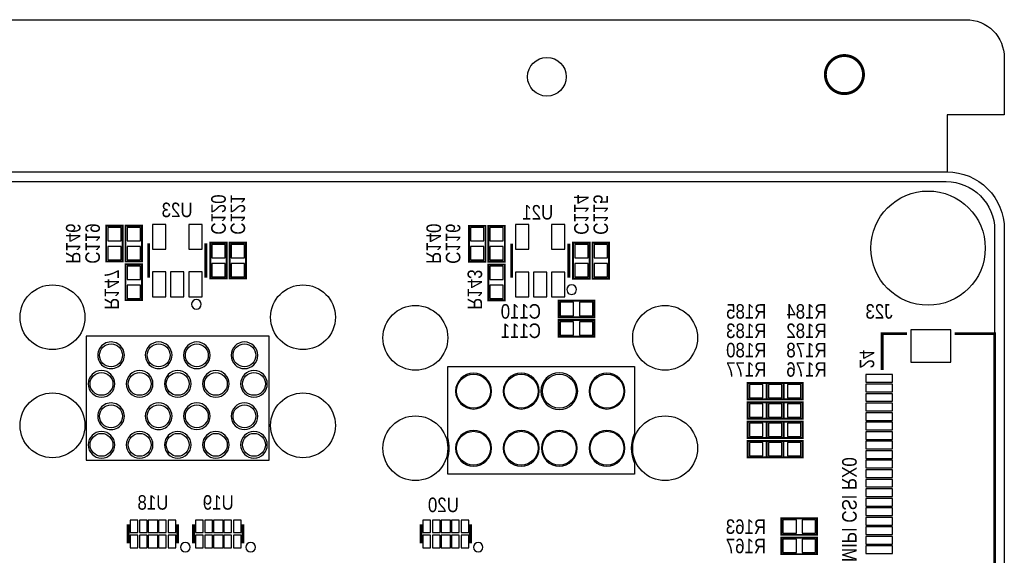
# Model space of a CAD drawing. Extents: x 0 to 137, y -8 to 90.
# Tile 7 of 7: x 85 to 137, y 62 to 90. Entities that reach past the tile are written whole.
import ezdxf
from ezdxf.enums import TextEntityAlignment as Align

# ---------------------------------------------------------------- set-up
doc = ezdxf.new("R2010")
doc.units = 0
for name, color, linetype in [('BG_OUTLINE', 3, 'CONTINUOUS'), ('BG_SILKSCREEN_BOTTOM', 51, 'CONTINUOUS'), ('PG_SILKSCREEN_BOTTOM', 150, 'CONTINUOUS'), ('PIN_SOLDERMASK_BOTTOM', 231, 'CONTINUOUS'), ('RD_SILKSCREEN_BOTTOM', 1, 'CONTINUOUS'), ('RKI_ALL', 2, 'CONTINUOUS')]:
    doc.layers.add(name, color=color, linetype=linetype)

msp = doc.modelspace()

# ---------------------------------------------------------------- linework, layer by layer
at = {"layer": 'BG_OUTLINE'}
msp.add_lwpolyline([(3.048, 81.999836), (3.048, 84.99983), (0, 84.99983), (0, 87.999824, -0.414214), (1.999996, 89.99982), (134.99973, 89.99982, -0.414214), (136.999726, 87.999824), (136.999726, 84.99983), (133.999732, 84.99983), (133.999732, 81.999836)], format="xyb", dxfattribs=at)
at = {"layer": 'BG_OUTLINE', "const_width": 0.1524}
msp.add_lwpolyline([(129.610612, 87.115904, 1), (127.610616, 87.115904, 1), (129.610612, 87.115904)], format="xyb", dxfattribs=at)
at = {"layer": 'BG_OUTLINE'}
msp.add_lwpolyline([(2.999994, 81.999836), (133.999732, 81.999836, -0.414214), (136.999726, 78.999842), (136.999726, 2.999994, -0.414214), (133.999732, 0), (2.999994, 0, -0.414214), (0, 2.999994), (0, 78.999842, -0.414214)], format="xyb", close=True, dxfattribs=at)
at = {"layer": 'PG_SILKSCREEN_BOTTOM'}
for points, const_width in [([(90.738706, 77.298296), (90.738706, 79.177896), (89.875106, 79.177896), (89.875106, 77.298296), (90.738706, 77.298296)], 0.1016), ([(90.891106, 79.177896), (90.891106, 77.298296), (91.754706, 77.298296), (91.754706, 79.177896), (90.891106, 79.177896)], 0.1016), ([(109.7788, 77.2922), (109.7788, 79.1718), (108.9152, 79.1718), (108.9152, 77.2922), (109.7788, 77.2922)], 0.1016), ([(109.9312, 79.1718), (109.9312, 77.2922), (110.7948, 77.2922), (110.7948, 79.1718), (109.9312, 79.1718)], 0.1016), ([(92.108909, 78.249094), (92.108909, 76.449098)], 0.150012), ([(95.108903, 76.449098), (95.108903, 78.249094)], 0.150012), ([(96.199706, 76.409296), (96.199706, 78.288896), (95.336106, 78.288896), (95.336106, 76.409296), (96.199706, 76.409296)], 0.1016), ([(97.215706, 76.409296), (97.215706, 78.288896), (96.352106, 78.288896), (96.352106, 76.409296), (97.215706, 76.409296)], 0.1016), ([(111.149003, 78.242998), (111.149003, 76.443002)], 0.150012), ([(114.148997, 76.443002), (114.148997, 78.242998)], 0.150012), ([(115.2398, 76.4032), (115.2398, 78.2828), (114.3762, 78.2828), (114.3762, 76.4032), (115.2398, 76.4032)], 0.1016), ([(116.2558, 76.4032), (116.2558, 78.2828), (115.3922, 78.2828), (115.3922, 76.4032), (116.2558, 76.4032)], 0.1016), ([(91.754706, 75.266296), (91.754706, 77.145896), (90.891106, 77.145896), (90.891106, 75.266296), (91.754706, 75.266296)], 0.1016), ([(110.7948, 75.2602), (110.7948, 77.1398), (109.9312, 77.1398), (109.9312, 75.2602), (110.7948, 75.2602)], 0.1016), ([(115.4938, 75.2348), (113.6142, 75.2348), (113.6142, 74.3712), (115.4938, 74.3712), (115.4938, 75.2348)], 0.1016), ([(115.4938, 74.2188), (113.6142, 74.2188), (113.6142, 73.3552), (115.4938, 73.3552), (115.4938, 74.2188)], 0.1016), ([(131.891735, 73.50506), (130.591738, 73.50506), (130.591738, 71.605038)], 0.150012), ([(134.39173, 57.305042), (136.491726, 57.305042), (136.491726, 73.50506), (134.39173, 73.50506)], 0.150012), ([(125.41631, 70.9168), (123.53671, 70.9168), (123.53671, 70.0532), (125.41631, 70.0532), (125.41631, 70.9168)], 0.1016), ([(124.5362, 70.0532), (126.4158, 70.0532), (126.4158, 70.9168), (124.5362, 70.9168), (124.5362, 70.0532)], 0.1016), ([(125.41631, 69.9008), (123.53671, 69.9008), (123.53671, 69.0372), (125.41631, 69.0372), (125.41631, 69.9008)], 0.1016), ([(124.5362, 69.0372), (126.4158, 69.0372), (126.4158, 69.9008), (124.5362, 69.9008), (124.5362, 69.0372)], 0.1016), ([(125.41631, 68.8848), (123.53671, 68.8848), (123.53671, 68.0212), (125.41631, 68.0212), (125.41631, 68.8848)], 0.1016), ([(124.5362, 68.0212), (126.4158, 68.0212), (126.4158, 68.8848), (124.5362, 68.8848), (124.5362, 68.0212)], 0.1016), ([(125.41377, 67.8688), (123.53417, 67.8688), (123.53417, 67.0052), (125.41377, 67.0052), (125.41377, 67.8688)], 0.1016), ([(124.5362, 67.0052), (126.4158, 67.0052), (126.4158, 67.8688), (124.5362, 67.8688), (124.5362, 67.0052)], 0.1016), ([(91.029003, 63.492101), (91.029003, 62.491899)], 0.150089), ([(93.628997, 63.492101), (93.628997, 62.491899)], 0.150089), ([(94.458003, 63.492101), (94.458003, 62.491899)], 0.150089), ([(97.057997, 63.492101), (97.057997, 62.491899)], 0.150089), ([(106.396003, 63.492101), (106.396003, 62.491899)], 0.150089), ([(108.995997, 63.492101), (108.995997, 62.491899)], 0.150089), ([(125.2982, 62.9412), (127.1778, 62.9412), (127.1778, 63.8048), (125.2982, 63.8048), (125.2982, 62.9412)], 0.1016), ([(125.2982, 61.9252), (127.1778, 61.9252), (127.1778, 62.7888), (125.2982, 62.7888), (125.2982, 61.9252)], 0.1016)]:
    msp.add_lwpolyline(points, dxfattribs=dict(at, const_width=const_width))
for points in [[(114.549987, 75.819, 1), (114.050017, 75.818991, 1)], [(94.858891, 75.049101, 1), (94.358921, 75.049091, 1)], [(90.831416, 72.370112, 1), (89.431459, 72.370133, 1)], [(93.330725, 72.370112, 1), (91.93075, 72.370133, 1)], [(95.332321, 72.370112, 1), (93.932353, 72.370133, 1)], [(97.831631, 72.370112, 1), (96.431644, 72.370133, 1)], [(90.331036, 70.869023, 1), (88.931039, 70.869023, 1)], [(92.332531, 70.869023, 1), (90.932544, 70.869023, 1)], [(94.331536, 70.869023, 1), (92.931539, 70.869023, 1)], [(96.330541, 70.869023, 1), (94.930533, 70.869023, 1)], [(98.332036, 70.869023, 1), (96.932039, 70.869023, 1)], [(107.797854, 66.132964), (107.797854, 66.95567, 0.153457), (107.797854, 68.021962), (107.797854, 71.787258), (117.605302, 71.787258), (117.605302, 68.272152, 0.232159), (117.605302, 66.70548), (117.605302, 66.132964)], [(110.09122, 70.48881, 1), (108.21162, 70.48881, 1)], [(112.591342, 70.48881, 1), (110.711742, 70.48881, 1)], [(114.616738, 70.48881, 1), (112.686338, 70.48881, 1)], [(117.09146, 70.48881, 1), (115.21186, 70.48881, 1)], [(90.831416, 69.169712, 1), (89.431459, 69.169733, 1)], [(93.330725, 69.169712, 1), (91.93075, 69.169733, 1)], [(95.332321, 69.169712, 1), (93.932353, 69.169733, 1)], [(97.831631, 69.169712, 1), (96.431644, 69.169733, 1)], [(90.331036, 67.668623, 1), (88.931039, 67.668623, 1)], [(92.332531, 67.668623, 1), (90.932544, 67.668623, 1)], [(94.331536, 67.668623, 1), (92.931539, 67.668623, 1)], [(96.330541, 67.668623, 1), (94.930533, 67.668623, 1)], [(98.332036, 67.668623, 1), (96.932039, 67.668623, 1)], [(110.09122, 67.488816, 1), (108.21162, 67.488816, 1)], [(112.591342, 67.488816, 1), (110.711742, 67.488816, 1)], [(114.591338, 67.488816, 1), (112.711738, 67.488816, 1)], [(117.09146, 67.488816, 1), (115.21186, 67.488816, 1)], [(94.278983, 62.292001, 1), (93.779017, 62.291999, 1)], [(97.707983, 62.292001, 1), (97.208017, 62.291999, 1)], [(109.645983, 62.292001, 1), (109.146017, 62.291999, 1)]]:
    msp.add_lwpolyline(points, format="xyb", close=True, dxfattribs=at)
msp.add_lwpolyline([(98.431528, 66.869031), (98.431528, 73.369018), (88.831547, 73.369018), (88.831547, 66.869031)], close=True, dxfattribs=at)
at = {"layer": 'PIN_SOLDERMASK_BOTTOM'}
for points in [[(89.956411, 78.387473), (90.657401, 78.387473), (90.657401, 79.088463), (89.956411, 79.088463)], [(91.673401, 79.088463), (90.972411, 79.088463), (90.972411, 78.387473), (91.673401, 78.387473)], [(93.00939, 77.948841), (93.00939, 79.249346), (92.308401, 79.249346), (92.308401, 77.948841)], [(94.909411, 77.948841), (94.909411, 79.249346), (94.208422, 79.249346), (94.208422, 77.948841)], [(108.996505, 78.381377), (109.697495, 78.381377), (109.697495, 79.082367), (108.996505, 79.082367)], [(110.713495, 79.082367), (110.012505, 79.082367), (110.012505, 78.381377), (110.713495, 78.381377)], [(112.049484, 77.942745), (112.049484, 79.24325), (111.348495, 79.24325), (111.348495, 77.942745)], [(113.949505, 77.942745), (113.949505, 79.24325), (113.248516, 79.24325), (113.248516, 77.942745)], [(89.956411, 77.387729), (90.657401, 77.387729), (90.657401, 78.088719), (89.956411, 78.088719)], [(91.673401, 78.088719), (90.972411, 78.088719), (90.972411, 77.387729), (91.673401, 77.387729)], [(95.417411, 77.498473), (96.118401, 77.498473), (96.118401, 78.199463), (95.417411, 78.199463)], [(96.433411, 77.498473), (97.134401, 77.498473), (97.134401, 78.199463), (96.433411, 78.199463)], [(108.996505, 77.381633), (109.697495, 77.381633), (109.697495, 78.082623), (108.996505, 78.082623)], [(110.713495, 78.082623), (110.012505, 78.082623), (110.012505, 77.381633), (110.713495, 77.381633)], [(114.457505, 77.492377), (115.158495, 77.492377), (115.158495, 78.193367), (114.457505, 78.193367)], [(115.473505, 77.492377), (116.174495, 77.492377), (116.174495, 78.193367), (115.473505, 78.193367)], [(90.972411, 76.355473), (91.673401, 76.355473), (91.673401, 77.056463), (90.972411, 77.056463)], [(95.417411, 76.498729), (96.118401, 76.498729), (96.118401, 77.199719), (95.417411, 77.199719)], [(96.433411, 76.498729), (97.134401, 76.498729), (97.134401, 77.199719), (96.433411, 77.199719)], [(110.012505, 76.349377), (110.713495, 76.349377), (110.713495, 77.050367), (110.012505, 77.050367)], [(114.457505, 76.492633), (115.158495, 76.492633), (115.158495, 77.193623), (114.457505, 77.193623)], [(115.473505, 76.492633), (116.174495, 76.492633), (116.174495, 77.193623), (115.473505, 77.193623)], [(93.00939, 75.44882), (93.00939, 76.749326), (92.308401, 76.749326), (92.308401, 75.44882)], [(93.959401, 75.44882), (93.959401, 76.749326), (93.258411, 76.749326), (93.258411, 75.44882)], [(94.909411, 75.44882), (94.909411, 76.749326), (94.208422, 76.749326), (94.208422, 75.44882)], [(112.049484, 75.442724), (112.049484, 76.74323), (111.348495, 76.74323), (111.348495, 75.442724)], [(112.999495, 75.442724), (112.999495, 76.74323), (112.298505, 76.74323), (112.298505, 75.442724)], [(113.949505, 75.442724), (113.949505, 76.74323), (113.248516, 76.74323), (113.248516, 75.442724)], [(90.972411, 75.355729), (91.673401, 75.355729), (91.673401, 76.056719), (90.972411, 76.056719)], [(110.012505, 75.349633), (110.713495, 75.349633), (110.713495, 76.050623), (110.012505, 76.050623)], [(114.404623, 74.452505), (114.404623, 75.153495), (113.703633, 75.153495), (113.703633, 74.452505)], [(115.404367, 74.452505), (115.404367, 75.153495), (114.703377, 75.153495), (114.703377, 74.452505)], [(114.404623, 73.436505), (114.404623, 74.137495), (113.703633, 74.137495), (113.703633, 73.436505)], [(115.404367, 73.436505), (115.404367, 74.137495), (114.703377, 74.137495), (114.703377, 73.436505)], [(132.092687, 72.00505), (134.192785, 72.00505), (134.192785, 73.705047), (132.092687, 73.705047)], [(129.740736, 70.955052), (131.140733, 70.955052), (131.140733, 71.355052), (129.740736, 71.355052)], [(124.327133, 70.134505), (124.327133, 70.835495), (123.626143, 70.835495), (123.626143, 70.134505)], [(124.625633, 70.835495), (124.625633, 70.134505), (125.326623, 70.134505), (125.326623, 70.835495)], [(125.326877, 70.134505), (125.326877, 70.835495), (124.625887, 70.835495), (124.625887, 70.134505)], [(125.625377, 70.835495), (125.625377, 70.134505), (126.326367, 70.134505), (126.326367, 70.835495)], [(129.740736, 70.455053), (131.140733, 70.455053), (131.140733, 70.855053), (129.740736, 70.855053)], [(129.740736, 69.955054), (131.140733, 69.955054), (131.140733, 70.355054), (129.740736, 70.355054)], [(124.327133, 69.118505), (124.327133, 69.819495), (123.626143, 69.819495), (123.626143, 69.118505)], [(124.625633, 69.819495), (124.625633, 69.118505), (125.326623, 69.118505), (125.326623, 69.819495)], [(125.326877, 69.118505), (125.326877, 69.819495), (124.625887, 69.819495), (124.625887, 69.118505)], [(125.625377, 69.819495), (125.625377, 69.118505), (126.326367, 69.118505), (126.326367, 69.819495)], [(129.740736, 69.455055), (131.140733, 69.455055), (131.140733, 69.855055), (129.740736, 69.855055)], [(129.740736, 68.955056), (131.140733, 68.955056), (131.140733, 69.355056), (129.740736, 69.355056)], [(124.327133, 68.102505), (124.327133, 68.803495), (123.626143, 68.803495), (123.626143, 68.102505)], [(124.625633, 68.803495), (124.625633, 68.102505), (125.326623, 68.102505), (125.326623, 68.803495)], [(125.326877, 68.102505), (125.326877, 68.803495), (124.625887, 68.803495), (124.625887, 68.102505)], [(125.625377, 68.803495), (125.625377, 68.102505), (126.326367, 68.102505), (126.326367, 68.803495)], [(129.740736, 68.455057), (131.140733, 68.455057), (131.140733, 68.855057), (129.740736, 68.855057)], [(129.740736, 67.955058), (131.140733, 67.955058), (131.140733, 68.355058), (129.740736, 68.355058)], [(124.324593, 67.086505), (124.324593, 67.787495), (123.623603, 67.787495), (123.623603, 67.086505)], [(125.324337, 67.086505), (125.324337, 67.787495), (124.623347, 67.787495), (124.623347, 67.086505)], [(124.625633, 67.787495), (124.625633, 67.086505), (125.326623, 67.086505), (125.326623, 67.787495)], [(125.625377, 67.787495), (125.625377, 67.086505), (126.326367, 67.086505), (126.326367, 67.787495)], [(129.740736, 67.455059), (131.140733, 67.455059), (131.140733, 67.855059), (129.740736, 67.855059)], [(129.740736, 66.95506), (131.140733, 66.95506), (131.140733, 67.35506), (129.740736, 67.35506)], [(129.740736, 66.455061), (131.140733, 66.455061), (131.140733, 66.855061), (129.740736, 66.855061)], [(129.740736, 65.955062), (131.140733, 65.955062), (131.140733, 66.355062), (129.740736, 66.355062)], [(129.740736, 65.455063), (131.140733, 65.455063), (131.140733, 65.855063), (129.740736, 65.855063)], [(129.740736, 64.955039), (131.140733, 64.955039), (131.140733, 65.355038), (129.740736, 65.355038)], [(129.740736, 64.45504), (131.140733, 64.45504), (131.140733, 64.855039), (129.740736, 64.855039)], [(129.740736, 63.955041), (131.140733, 63.955041), (131.140733, 64.35504), (129.740736, 64.35504)], [(91.529027, 63.067006), (91.529027, 63.716992), (91.128977, 63.716992), (91.128977, 63.067006)], [(92.028924, 63.067006), (92.028924, 63.716992), (91.628874, 63.716992), (91.628874, 63.067006)], [(92.579063, 63.067006), (92.579063, 63.716992), (92.078937, 63.716992), (92.078937, 63.067006)], [(93.029126, 63.067006), (93.029126, 63.716992), (92.629076, 63.716992), (92.629076, 63.067006)], [(93.529023, 63.067006), (93.529023, 63.716992), (93.128973, 63.716992), (93.128973, 63.067006)], [(94.958027, 63.067006), (94.958027, 63.716992), (94.557977, 63.716992), (94.557977, 63.067006)], [(95.457924, 63.067006), (95.457924, 63.716992), (95.057874, 63.716992), (95.057874, 63.067006)], [(96.008063, 63.067006), (96.008063, 63.716992), (95.507937, 63.716992), (95.507937, 63.067006)], [(96.458126, 63.067006), (96.458126, 63.716992), (96.058076, 63.716992), (96.058076, 63.067006)], [(96.958023, 63.067006), (96.958023, 63.716992), (96.557973, 63.716992), (96.557973, 63.067006)], [(106.896027, 63.067006), (106.896027, 63.716992), (106.495977, 63.716992), (106.495977, 63.067006)], [(107.395924, 63.067006), (107.395924, 63.716992), (106.995874, 63.716992), (106.995874, 63.067006)], [(107.946063, 63.067006), (107.946063, 63.716992), (107.445937, 63.716992), (107.445937, 63.067006)], [(108.396126, 63.067006), (108.396126, 63.716992), (107.996076, 63.716992), (107.996076, 63.067006)], [(108.896023, 63.067006), (108.896023, 63.716992), (108.495973, 63.716992), (108.495973, 63.067006)], [(125.387633, 63.723495), (125.387633, 63.022505), (126.088623, 63.022505), (126.088623, 63.723495)], [(126.387377, 63.723495), (126.387377, 63.022505), (127.088367, 63.022505), (127.088367, 63.723495)], [(129.740736, 63.455042), (131.140733, 63.455042), (131.140733, 63.855041), (129.740736, 63.855041)], [(129.740736, 62.955043), (131.140733, 62.955043), (131.140733, 63.355042), (129.740736, 63.355042)], [(91.529027, 62.267008), (91.529027, 62.916994), (91.128977, 62.916994), (91.128977, 62.267008)], [(92.028924, 62.267008), (92.028924, 62.916994), (91.628874, 62.916994), (91.628874, 62.267008)], [(92.579063, 62.267008), (92.579063, 62.916994), (92.078937, 62.916994), (92.078937, 62.267008)], [(93.029126, 62.267008), (93.029126, 62.916994), (92.629076, 62.916994), (92.629076, 62.267008)], [(93.529023, 62.267008), (93.529023, 62.916994), (93.128973, 62.916994), (93.128973, 62.267008)], [(94.958027, 62.267008), (94.958027, 62.916994), (94.557977, 62.916994), (94.557977, 62.267008)], [(95.457924, 62.267008), (95.457924, 62.916994), (95.057874, 62.916994), (95.057874, 62.267008)], [(96.008063, 62.267008), (96.008063, 62.916994), (95.507937, 62.916994), (95.507937, 62.267008)], [(96.458126, 62.267008), (96.458126, 62.916994), (96.058076, 62.916994), (96.058076, 62.267008)], [(96.958023, 62.267008), (96.958023, 62.916994), (96.557973, 62.916994), (96.557973, 62.267008)], [(106.896027, 62.267008), (106.896027, 62.916994), (106.495977, 62.916994), (106.495977, 62.267008)], [(107.395924, 62.267008), (107.395924, 62.916994), (106.995874, 62.916994), (106.995874, 62.267008)], [(107.946063, 62.267008), (107.946063, 62.916994), (107.445937, 62.916994), (107.445937, 62.267008)], [(108.396126, 62.267008), (108.396126, 62.916994), (107.996076, 62.916994), (107.996076, 62.267008)], [(108.896023, 62.267008), (108.896023, 62.916994), (108.495973, 62.916994), (108.495973, 62.267008)], [(125.387633, 62.707495), (125.387633, 62.006505), (126.088623, 62.006505), (126.088623, 62.707495)], [(126.387377, 62.707495), (126.387377, 62.006505), (127.088367, 62.006505), (127.088367, 62.707495)], [(129.740736, 62.455044), (131.140733, 62.455044), (131.140733, 62.855043), (129.740736, 62.855043)], [(129.740736, 61.955045), (131.140733, 61.955045), (131.140733, 62.355044), (129.740736, 62.355044)]]:
    msp.add_lwpolyline(points, close=True, dxfattribs=at)
for centre, radius in [((112.999774, 86.999826), 1.016), ((132.999734, 77.999844), 2.999994), ((87.060532, 74.369117), 1.701546), ((100.202543, 74.369117), 1.701546), ((106.101642, 73.288906), 1.700784), ((119.201438, 73.288906), 1.700784), ((90.131443, 72.370112), 0.599999), ((92.630727, 72.370112), 0.599999), ((94.632348, 72.370112), 0.599999), ((97.131632, 72.370112), 0.599999), ((89.631037, 70.869023), 0.599999), ((91.632532, 70.869023), 0.599999), ((93.631537, 70.869023), 0.599999), ((95.630543, 70.869023), 0.599999), ((97.632037, 70.869023), 0.599999), ((109.15142, 70.48881), 0.889), ((111.651542, 70.48881), 0.889), ((113.651538, 70.48881), 0.889), ((116.15166, 70.48881), 0.889), ((87.060532, 68.689728), 1.701546), ((100.202543, 68.689728), 1.701546), ((90.131443, 69.169712), 0.599999), ((92.630727, 69.169712), 0.599999), ((94.632348, 69.169712), 0.599999), ((97.131632, 69.169712), 0.599999), ((106.101642, 67.488816), 1.700784), ((119.201438, 67.488816), 1.700784), ((89.631037, 67.668623), 0.599999), ((91.632532, 67.668623), 0.599999), ((93.631537, 67.668623), 0.599999), ((95.630543, 67.668623), 0.599999), ((97.632037, 67.668623), 0.599999), ((109.15142, 67.488816), 0.889), ((111.651542, 67.488816), 0.889), ((113.651538, 67.488816), 0.889), ((116.15166, 67.488816), 0.889)]:
    msp.add_circle(centre, radius, dxfattribs=at)
at = {"layer": 'RKI_ALL'}
msp.add_lwpolyline([(0.508, 3.048), (0.508, 78.951836, -0.414214), (3.048, 81.491836), (133.951726, 81.491836, -0.414214), (136.491726, 78.951836), (136.491726, 3.048, -0.414214), (133.951726, 0.508), (3.048, 0.508, -0.414214)], format="xyb", close=True, dxfattribs=at)

# ---------------------------------------------------------------- texts
at = {"layer": 'BG_SILKSCREEN_BOTTOM', "text_generation_flag": 2, "width": 0.866667}
msp.add_text('MIPI CSI RX0', height=0.762, rotation=270, dxfattribs=at).set_placement((128.490726, 61.518851))
at = {"layer": 'PG_SILKSCREEN_BOTTOM', "text_generation_flag": 2, "width": 0.866667}
msp.add_text('24', height=0.762, rotation=270, dxfattribs=at).set_placement((129.413, 71.6788))
at = {"layer": 'RD_SILKSCREEN_BOTTOM', "text_generation_flag": 2, "width": 0.866667}
for s, p in [('C120', (95.386906, 79.76301)), ('C121', (96.402906, 79.76301)), ('C114', (114.427, 79.756914)), ('C115', (115.443, 79.756914)), ('R146', (87.766906, 78.23901)), ('C119', (88.782906, 78.23901)), ('R140', (106.68, 78.232914)), ('C116', (107.696, 78.232914)), ('R147', (89.789, 75.819)), ('R143', (108.839, 75.819))]:
    msp.add_text(s, height=0.762, rotation=270, dxfattribs=at).set_placement(p, align=Align.CENTER)
for s, p in [('U23', (93.599, 79.629)), ('U21', (112.522, 79.502)), ('C110', (111.633, 74.295)), ('R185', (123.46051, 74.295)), ('R184', (126.619, 74.295)), ('J23', (130.429, 74.295)), ('C111', (111.633, 73.279)), ('R183', (123.46051, 73.279)), ('R182', (126.619, 73.279)), ('R180', (123.46051, 72.263)), ('R178', (126.619, 72.263)), ('R177', (123.45797, 71.247)), ('R176', (126.619, 71.247)), ('U18', (92.329, 64.262)), ('U19', (95.758, 64.262)), ('U20', (107.569, 64.135)), ('R163', (123.444, 62.992)), ('R167', (123.444, 61.976))]:
    msp.add_text(s, height=0.762, dxfattribs=at).set_placement(p, align=Align.CENTER)

doc.saveas('drawing.dxf')
